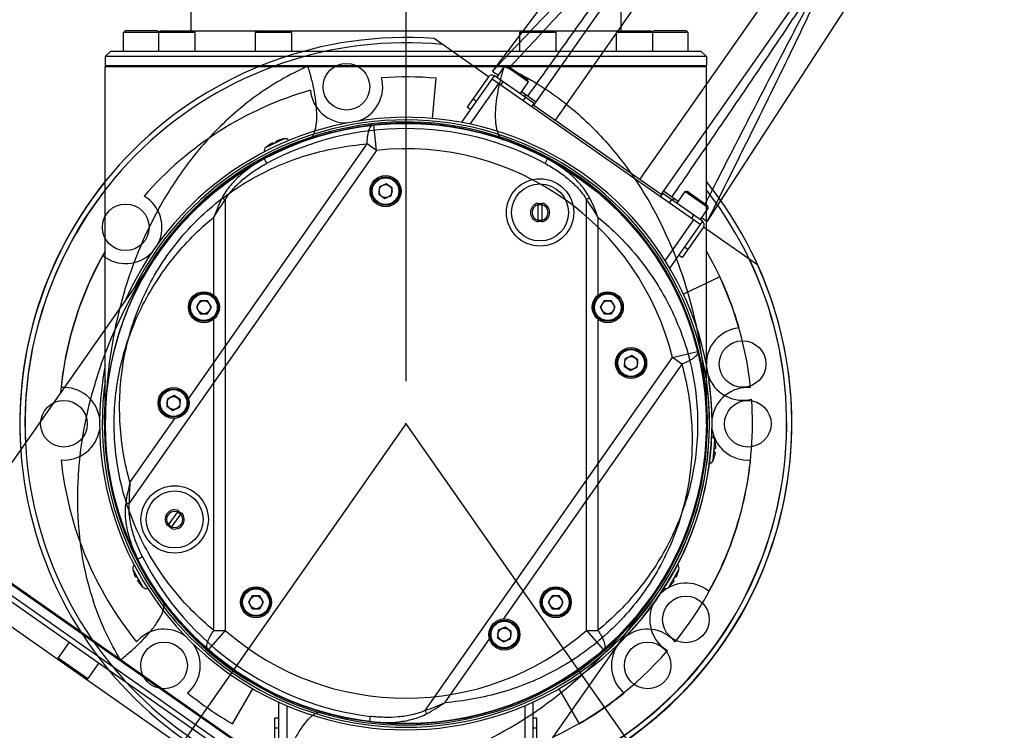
# Model space of a CAD drawing. Header units: millimetres. Extents: x 20 to 4180, y 42 to 2950.
# Tile 79 of 133: x 2475 to 2665, y 1991 to 2128. Entities that reach past the tile are written whole.
import ezdxf

# ---------------------------------------------------------------- set-up
doc = ezdxf.new("R2010")
doc.units = ezdxf.units.MM
doc.header["$LTSCALE"] = 231.275
doc.header["$PDMODE"] = 3
doc.header["$PDSIZE"] = 0.3
doc.linetypes.add('CENTER', pattern=[0.6, 0.375, -0.075, 0.075, -0.075])
doc.layers.get('0').update_dxf_attribs({"linetype": 'CONTINUOUS'})
doc.layers.get('Defpoints').update_dxf_attribs({"linetype": 'CONTINUOUS'})
for name, color, linetype in [('BASE_ASM_PBL25', 7, 'CONTINUOUS'), ('DEFAULT_1', 7, 'CENTER'), ('MIDDLE_ASM_PBL27', 7, 'CONTINUOUS'), ('new_view_6_VBL24', 7, 'CONTINUOUS')]:
    doc.layers.add(name, color=color, linetype=linetype)
doc.styles.get("Standard").update_dxf_attribs({"font": 'malgun.ttf'})
doc.dimstyles.new('DIMSTYLE_4', dxfattribs={"dimtxt": 20, "dimasz": 7.5, "dimexe": 1, "dimexo": 0.5, "dimgap": 4, "dimtad": 1, "dimdec": 1, "dimdsep": 46, "dimtxsty": 'Standard', "dimblk": '_FILLED', "dimblk1": '_FILLED', "dimblk2": '_FILLED', "dimcen": 0.09, "dimclrt": 134, "dimazin": 2, "dimtp": 0.5, "dimtm": 0.5, "dimtfac": 1, "dimtdec": 65535, "dimtofl": 0, "dimtmove": 0, "dimatfit": 3, "dimldrblk": '_FILLED', "dimfxl": 1, "dimtolj": 1, "dimarcsym": 0})
doc.dimstyles.new('DIMSTYLE_5', dxfattribs={"dimtxt": 20, "dimasz": 7.5, "dimexe": 1, "dimexo": 0.5, "dimtad": 1, "dimdsep": 46, "dimtxsty": 'Standard', "dimblk": '_FILLED', "dimblk1": '_FILLED', "dimblk2": '_FILLED', "dimcen": 0.09, "dimclrt": 134, "dimazin": 2, "dimtp": 1.2, "dimtm": 1.2, "dimtfac": 1, "dimtofl": 0, "dimtmove": 0, "dimatfit": 1, "dimldrblk": '_FILLED', "dimfxl": 1, "dimtolj": 1, "dimarcsym": 0})
doc.dimstyles.new('DIMSTYLE_6', dxfattribs={"dimtxt": 20, "dimasz": 7.5, "dimexe": 1, "dimexo": 0.5, "dimtad": 1, "dimdsep": 46, "dimtxsty": 'Standard', "dimblk": '_FILLED', "dimblk1": '_FILLED', "dimblk2": '_FILLED', "dimcen": 0.09, "dimclrt": 134, "dimazin": 2, "dimtp": 0.8, "dimtm": 0.8, "dimtfac": 1, "dimtofl": 0, "dimtmove": 0, "dimatfit": 1, "dimldrblk": '_FILLED', "dimfxl": 1, "dimtolj": 1, "dimarcsym": 0})

# ---------------------------------------------------------------- blocks, each defined once
blk = doc.blocks.new('_FILLED')
at = {"color": 0, "linetype": 'ByBlock'}
blk.add_solid([(0, 0), (-1, 0.2), (-1, -0.2)], dxfattribs=at)
blk = doc.blocks.new('*D6')
at = {"color": 0, "lineweight": -2, "transparency": 16777216}
for p, q in [((2549.91, 2702.5), (2549.91, 2752.05)), ((2175.65, 1515.5), (2147.23, 1474.91))]:
    blk.add_line(p, q, dxfattribs=at)
blk.add_arc((2549.91, 2050), 701.05, 90.61296, 234.38704, dxfattribs=at)
at = {"layer": 'Defpoints', "color": 0, "transparency": 16777216}
for p in [(2549.91, 2702), (2549.91, 2694.99), (2026.21, 2516.06), (2179.96, 1521.66), (2175.94, 1515.91)]:
    blk.add_point(p, dxfattribs=at)
at = {"color": 0, "lineweight": -2, "transparency": 16777216, "xscale": 7.5, "yscale": 7.5, "zscale": 7.5}
for p, rotation in [((2549.91, 2751.05), 0.3064816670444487), ((2147.8, 1475.73), 324.6935183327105)]:
    blk.add_blockref('_FILLED', p, dxfattribs=dict(at, rotation=rotation))
at = {"color": 134, "transparency": 16777216, "insert": (1852.06, 2270.03), "char_height": 20, "width": 59.3333, "attachment_point": 2, "rotation": 72.5, "line_spacing_factor": 0.9}
blk.add_mtext('\\A1;145°', dxfattribs=at)
blk = doc.blocks.new('*D7')
at = {"color": 0, "lineweight": -2, "transparency": 16777216}
for p, q in [((2967.57, 2557.8), (3032.2, 2636.38)), ((3032.2, 2636.38), (3113.14, 2636.38)), ((2549.82, 2050), (2550, 2050)), ((2549.91, 2049.91), (2549.91, 2050.09))]:
    blk.add_line(p, q, dxfattribs=at)
at = {"layer": 'Defpoints', "color": 0, "transparency": 16777216}
for p in [(2962.81, 2552.01), (2137.01, 1547.99)]:
    blk.add_point(p, dxfattribs=at)
at = {"color": 0, "lineweight": -2, "transparency": 16777216, "xscale": 7.5, "yscale": 7.5, "zscale": 7.5, "rotation": 230.5629617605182}
blk.add_blockref('_FILLED', (2962.81, 2552.01), dxfattribs=at)
at = {"color": 134, "transparency": 16777216, "insert": (3028.98, 2663.67), "char_height": 20, "width": 88, "attachment_point": 1, "line_spacing_factor": 0.9}
blk.add_mtext('\\A1;%%C1300', dxfattribs=at)
blk = doc.blocks.new('*D8')
at = {"color": 0, "lineweight": -2, "transparency": 16777216}
for p, q in [((2819.54, 2214.42), (3137.38, 2408.23)), ((3137.38, 2408.23), (3235.28, 2408.23)), ((2549.82, 2050), (2550, 2050)), ((2549.91, 2049.91), (2549.91, 2050.09))]:
    blk.add_line(p, q, dxfattribs=at)
at = {"layer": 'Defpoints', "color": 0, "transparency": 16777216}
for p in [(2813.14, 2210.51), (2286.68, 1889.49)]:
    blk.add_point(p, dxfattribs=at)
at = {"color": 0, "lineweight": -2, "transparency": 16777216, "xscale": 7.5, "yscale": 7.5, "zscale": 7.5, "rotation": 211.3744630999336}
blk.add_blockref('_FILLED', (2813.14, 2210.51), dxfattribs=at)
at = {"color": 134, "transparency": 16777216, "insert": (3131.94, 2435.52), "char_height": 20, "width": 109.4074, "attachment_point": 1, "line_spacing_factor": 0.9}
blk.add_mtext('\\A1;%%C616.61', dxfattribs=at)
blk = doc.blocks.new('BASE_ASM_PBL25', base_point=(2543.64, 1994.91))
at = {"layer": 'BASE_ASM_PBL25', "color": 7}
for p, q in [((2490.94, 2025.03), (2492.9, 2021.63)), ((2490.94, 2025.03), (2490.99, 2024.86)), ((2490.99, 2024.87), (2490.99, 2024.86)), ((2594.38, 2021.63), (2596.34, 2025.03)), ((2596.3, 2024.86), (2596.29, 2024.87)), ((2596.3, 2024.86), (2596.34, 2025.03)), ((2491.71, 2023.63), (2491.56, 2023.54)), ((2491.93, 2022.91), (2492.08, 2022.99)), ((2595.21, 2022.99), (2595.36, 2022.91)), ((2595.73, 2023.54), (2595.58, 2023.63)), ((2492.79, 2021.75), (2492.79, 2021.75)), ((2594.49, 2021.75), (2594.5, 2021.75)), ((2492.08, 2011.53), (2491.66, 2011.08)), ((2510.19, 1995.25), (2514.09, 2002.01)), ((2573.19, 2002.01), (2577.09, 1995.25)), ((2585.31, 2001.63), (2585.76, 2001.21)), ((2519.25, 1999.36), (2519.14, 1999.36)), ((2519.14, 1988.39), (2519.14, 1999.36)), ((2568.14, 1999.36), (2568.04, 1999.36)), ((2568.14, 1999.36), (2568.14, 1988.39)), ((2520.64, 1998.75), (2520.64, 1989.19)), ((2566.64, 1989.19), (2566.64, 1998.75)), ((2518.34, 1996.39), (2519.14, 1996.39)), ((2518.34, 1989.19), (2518.34, 1996.39)), ((2568.14, 1996.39), (2568.94, 1996.39)), ((2568.94, 1989.19), (2568.94, 1996.39)), ((2519.14, 1994.39), (2518.34, 1994.39)), ((2568.94, 1994.39), (2568.14, 1994.39)), ((2505.51, 1989.19), (2518.34, 1989.19)), ((2519.69, 1987.89), (2518.34, 1987.89)), ((2518.34, 1987.89), (2518.35, 1987.82)), ((2518.34, 1987.83), (2520.64, 1922.69)), ((2519.14, 1989.19), (2568.14, 1989.19)), ((2519.14, 1988.39), (2528.44, 1988.39)), ((2519.69, 1985.64), (2519.69, 1988.39)), ((2521.14, 1989.19), (2521.14, 1988.39)), ((2525.19, 1985.64), (2525.19, 1988.39)), ((2528.64, 1987.89), (2525.19, 1987.89)), ((2526.16, 1988.21), (2526.17, 1987.89)), ((2526.44, 1988.39), (2526.44, 1989.19)), ((2528.44, 1989.19), (2528.44, 1988.39)), ((2558.64, 1988.69), (2528.64, 1988.69)), ((2528.64, 1921.69), (2528.64, 1988.69)), ((2533.64, 1988.69), (2533.64, 1920.69)), ((2553.64, 1920.69), (2553.64, 1988.69)), ((2558.64, 1988.69), (2558.64, 1921.69)), ((2562.09, 1987.89), (2558.64, 1987.89)), ((2558.84, 1988.39), (2558.84, 1989.19)), ((2558.84, 1988.39), (2568.14, 1988.39)), ((2560.84, 1989.19), (2560.84, 1988.39)), ((2561.12, 1987.89), (2561.12, 1988.21)), ((2562.09, 1985.64), (2562.09, 1988.39)), ((2566.14, 1988.39), (2566.14, 1989.19)), ((2566.64, 1922.69), (2568.94, 1987.85)), ((2567.59, 1985.64), (2567.59, 1988.39)), ((2568.94, 1987.89), (2567.59, 1987.89)), ((2568.94, 1989.19), (2581.78, 1989.19)), ((2519.69, 1985.64), (2525.19, 1985.64)), ((2519.69, 1985.64), (2519.94, 1985.39)), ((2519.94, 1985.39), (2524.94, 1985.39)), ((2525.19, 1985.64), (2524.94, 1985.39)), ((2562.09, 1985.64), (2567.59, 1985.64)), ((2562.09, 1985.64), (2562.34, 1985.39)), ((2562.34, 1985.39), (2567.34, 1985.39)), ((2567.59, 1985.64), (2567.34, 1985.39))]:
    blk.add_line(p, q, dxfattribs=at)
for centre in [(2477.64, 2053.19), (2609.64, 2053.19), (2496.97, 2006.52), (2590.31, 2006.52)]:
    blk.add_circle(centre, 4.5, dxfattribs=at)
for centre, radius, start, end in [((2543.64, 2053.19), 74.5, 141.1303, 239.2112), ((2543.64, 2053.19), 74.5, 300.7888, 38.8697), ((2543.64, 2053.19), 73.5, 142.1078, 240.5457), ((2543.64, 2053.19), 73.5, 299.4543, 37.8922), ((2543.64, 2053.19), 66.9, 150.1151, 174.0116), ((2543.64, 2053.19), 66.9, 5.9884, 29.8849), ((2543.64, 2053.19), 59.1, 168.9464, 11.0536), ((2477.64, 2053.19), 7, 9.0034, 94.3827), ((2543.64, 2053.19), 58.6, 171.8215, 8.1785), ((2609.64, 2053.19), 7, 85.6173, 170.9865), ((2543.64, 2053.19), 58.2, 175.2505, 4.7495), ((2477.64, 2053.19), 7, 265.6173, 350.9865), ((2609.64, 2053.19), 7, 189.0034, 274.3827), ((2543.64, 2053.19), 66.9, 185.9884, 219.0116), ((2543.64, 2053.19), 66.9, 320.9884, 354.0116), ((2491.92, 2025.26), 1, 136.1452, 193.743), ((2595.37, 2025.26), 1, 346.257, 43.8548), ((2497.74, 2026.69), 6.99, 195.0784, 202.465), ((2589.54, 2026.69), 6.99, 337.535, 344.9216), ((2497.74, 2026.69), 6.76, 206.8933, 213.1072), ((2497.74, 2026.69), 6.99, 217.535, 224.9216), ((2589.54, 2026.69), 6.99, 315.0784, 322.465), ((2589.54, 2026.69), 6.76, 326.8933, 333.1072), ((2497.74, 2026.69), 7, 224.9006, 226.257), ((2493.6, 2022.35), 1, 226.257, 283.9274), ((2593.69, 2022.35), 1, 256.0726, 313.743), ((2589.54, 2026.69), 7, 313.743, 315.0994), ((2496.97, 2006.52), 7, 54.1349, 134.3389), ((2590.31, 2006.52), 7, 40.6173, 125.8644), ((2496.97, 2006.52), 7, 310.6173, 36.0274), ((2590.31, 2006.52), 7, 143.974, 224.3389), ((2543.64, 2053.19), 66.9, 230.9884, 240), ((2543.64, 2053.19), 66.9, 300, 309.0116), ((2517.14, 1999.36), 2, 0, 1.4476), ((2570.14, 1999.36), 2, 178.5524, 180), ((2519.14, 1989.19), 0.8, 180, 270), ((2524.38, 1987.39), 1, 30.011, 35.4439), ((2525.16, 1988.19), 1, 1.1459, 11.5406), ((2562.12, 1988.19), 1, 168.4594, 178.8541), ((2562.91, 1987.39), 1, 144.5561, 149.989), ((2568.14, 1989.19), 0.8, 270, 360)]:
    blk.add_arc(centre, radius, start, end, dxfattribs=at)
for points, knots in [([(2491.56, 2023.54), (2491.55, 2023.54), (2491.54, 2023.54), (2491.53, 2023.55), (2491.51, 2023.57), (2491.48, 2023.61), (2491.43, 2023.7), (2491.36, 2023.83), (2491.31, 2023.95), (2491.28, 2024.02)], [0, 0, 0, 0, 0.029508, 0.054619, 0.087956, 0.179467, 0.302146, 0.622344, 1, 1, 1, 1]), ([(2596, 2024.02), (2595.98, 2023.95), (2595.92, 2023.83), (2595.85, 2023.7), (2595.8, 2023.61), (2595.78, 2023.57), (2595.76, 2023.55), (2595.74, 2023.54), (2595.73, 2023.54), (2595.73, 2023.54)], [0, 0, 0, 0, 0.377656, 0.697854, 0.820533, 0.912044, 0.945381, 0.970492, 1, 1, 1, 1]), ([(2492.2, 2022.43), (2492.16, 2022.49), (2492.08, 2022.59), (2492, 2022.72), (2491.95, 2022.81), (2491.93, 2022.85), (2491.92, 2022.88), (2491.92, 2022.89), (2491.92, 2022.9), (2491.93, 2022.91)], [0, 0, 0, 0, 0.377656, 0.697854, 0.820533, 0.912044, 0.945381, 0.970492, 1, 1, 1, 1]), ([(2595.36, 2022.91), (2595.37, 2022.9), (2595.37, 2022.89), (2595.36, 2022.88), (2595.36, 2022.85), (2595.34, 2022.81), (2595.29, 2022.72), (2595.21, 2022.59), (2595.13, 2022.49), (2595.09, 2022.43)], [0, 0, 0, 0, 0.029508, 0.054619, 0.087956, 0.179467, 0.302146, 0.622344, 1, 1, 1, 1]), ([(2518.35, 1987.82), (2519.1, 1982.82), (2520.59, 1972.82), (2522.88, 1957.82), (2524.91, 1945.33), (2526.63, 1935.35), (2527.54, 1930.37), (2528.01, 1927.88)], [0, 0, 0, 0, 0.249665, 0.499632, 0.749821, 0.874927, 1, 1, 1, 1]), ([(2526.64, 1987.89), (2526.68, 1983.36), (2526.76, 1974.32), (2526.92, 1960.8), (2527.16, 1947.4), (2527.39, 1938.5), (2527.52, 1934.08)], [0, 0, 0, 0, 0.252469, 0.503875, 0.753532, 1, 1, 1, 1]), ([(2559.27, 1927.88), (2559.75, 1930.37), (2560.66, 1935.35), (2562.38, 1945.34), (2564.41, 1957.83), (2566.7, 1972.84), (2568.19, 1982.84), (2568.94, 1987.84)], [0, 0, 0, 0, 0.125073, 0.250179, 0.500369, 0.750335, 1, 1, 1, 1]), ([(2559.76, 1934.08), (2559.9, 1938.5), (2560.13, 1947.39), (2560.37, 1960.8), (2560.53, 1974.32), (2560.61, 1983.36), (2560.64, 1987.89)], [0, 0, 0, 0, 0.246449, 0.496115, 0.747527, 1, 1, 1, 1]), ([(2527.52, 1934.08), (2527.25, 1936.21), (2526.7, 1940.48), (2525.58, 1949.03), (2524.17, 1959.72), (2522.42, 1972.56), (2521.23, 1981.11), (2520.63, 1985.39)], [0, 0, 0, 0, 0.124697, 0.249537, 0.499507, 0.749699, 1, 1, 1, 1]), ([(2566.65, 1985.39), (2566.05, 1981.11), (2564.87, 1972.56), (2563.12, 1959.72), (2561.7, 1949.03), (2560.59, 1940.48), (2560.04, 1936.21), (2559.76, 1934.08)], [0, 0, 0, 0, 0.250301, 0.500493, 0.750463, 0.875303, 1, 1, 1, 1])]:
    blk.add_open_spline(points, degree=3, knots=knots, dxfattribs=at)
blk = doc.blocks.new('MIDDLE_ASM_PBL27', base_point=(2543.64, 2228.51))
at = {"layer": 'MIDDLE_ASM_PBL27', "color": 7}
for p, q in [((2502.14, 2427.29), (2502.14, 2129.09)), ((2585.14, 2427.29), (2585.14, 2129.09)), ((2489.49, 2129.09), (2489.14, 2128.74)), ((2502.98, 2128.74), (2489.14, 2128.74)), ((2489.14, 2125.09), (2489.14, 2128.74)), ((2495.79, 2129.09), (2489.49, 2129.09)), ((2495.79, 2129.09), (2496.06, 2128.82)), ((2496.33, 2129.09), (2495.98, 2128.74)), ((2495.98, 2125.09), (2495.98, 2128.74)), ((2496.33, 2129.09), (2590.96, 2129.09)), ((2502.63, 2129.09), (2502.98, 2128.74)), ((2502.98, 2125.09), (2502.98, 2128.74)), ((2514.99, 2129.09), (2514.64, 2128.74)), ((2521.64, 2128.74), (2514.64, 2128.74)), ((2514.64, 2125.09), (2514.64, 2128.74)), ((2521.29, 2129.09), (2521.64, 2128.74)), ((2521.64, 2125.09), (2521.64, 2128.74)), ((2565.99, 2129.09), (2565.64, 2128.74)), ((2572.64, 2128.74), (2565.64, 2128.74)), ((2565.64, 2125.09), (2565.64, 2128.74)), ((2572.29, 2129.09), (2572.64, 2128.74)), ((2572.64, 2125.09), (2572.64, 2128.74)), ((2584.66, 2129.09), (2584.31, 2128.74)), ((2598.14, 2128.74), (2584.31, 2128.74)), ((2584.31, 2125.09), (2584.31, 2128.74)), ((2590.96, 2129.09), (2591.31, 2128.74)), ((2591.49, 2129.09), (2591.23, 2128.82)), ((2591.31, 2125.09), (2591.31, 2128.74)), ((2597.79, 2129.09), (2591.49, 2129.09)), ((2597.79, 2129.09), (2598.14, 2128.74)), ((2598.14, 2125.09), (2598.14, 2128.74)), ((2485.64, 2124.09), (2486.64, 2125.09)), ((2600.64, 2125.09), (2486.64, 2125.09)), ((2601.64, 2124.09), (2600.64, 2125.09)), ((2601.64, 2124.09), (2485.64, 2124.09)), ((2485.64, 2124.09), (2485.64, 2122.39)), ((2601.64, 2124.09), (2601.64, 2122.39)), ((2485.64, 2122.39), (2601.64, 2122.39)), ((2485.64, 2122.19), (2601.64, 2122.19)), ((2485.64, 2053.19), (2485.64, 2122.19)), ((2487.64, 2122.39), (2487.64, 2122.19)), ((2599.64, 2122.39), (2599.64, 2122.19)), ((2601.64, 2053.19), (2601.64, 2122.19)), ((2516.31, 2104.34), (2516.78, 2103.46)), ((2570.51, 2103.46), (2570.98, 2104.34)), ((2508.18, 2096.81), (2508.77, 2096.46)), ((2508.77, 2096.46), (2508.77, 2013.28)), ((2578.51, 2013.28), (2578.51, 2096.46)), ((2569.14, 2095.79), (2569.14, 2092.18)), ((2569.94, 2092.18), (2569.94, 2095.79)), ((2506.59, 2077.99), (2506.59, 2093.1)), ((2580.69, 2093.1), (2580.69, 2077.99)), ((2503.95, 2076.94), (2503.23, 2075.69)), ((2503.23, 2075.69), (2503.95, 2074.44)), ((2505.39, 2076.94), (2503.95, 2076.94)), ((2506.12, 2075.69), (2505.39, 2076.94)), ((2505.39, 2074.44), (2506.12, 2075.69)), ((2581.89, 2076.94), (2581.17, 2075.69)), ((2581.17, 2075.69), (2581.89, 2074.44)), ((2583.34, 2076.94), (2581.89, 2076.94)), ((2584.06, 2075.69), (2583.34, 2076.94)), ((2583.34, 2074.44), (2584.06, 2075.69)), ((2503.95, 2074.44), (2505.39, 2074.44)), ((2506.59, 2013.28), (2506.59, 2073.38)), ((2580.69, 2073.38), (2580.69, 2013.28)), ((2581.89, 2074.44), (2583.34, 2074.44)), ((2514, 2019.97), (2513.27, 2018.72)), ((2515.44, 2019.97), (2514, 2019.97)), ((2516.16, 2018.72), (2515.44, 2019.97)), ((2571.85, 2019.97), (2571.13, 2018.72)), ((2573.29, 2019.97), (2571.85, 2019.97)), ((2574.01, 2018.72), (2573.29, 2019.97)), ((2513.27, 2018.72), (2514, 2017.47)), ((2515.44, 2017.47), (2516.16, 2018.72)), ((2571.13, 2018.72), (2571.85, 2017.47)), ((2573.29, 2017.47), (2574.01, 2018.72)), ((2514, 2017.47), (2515.44, 2017.47)), ((2571.85, 2017.47), (2573.29, 2017.47)), ((2508.77, 2013.28), (2505.48, 2009.51)), ((2506.59, 2013.28), (2508.77, 2013.28)), ((2578.51, 2013.28), (2580.69, 2013.28)), ((2578.51, 2013.28), (2581.8, 2009.51))]:
    blk.add_line(p, q, dxfattribs=at)
for centre, radius in [((2543.64, 2053.19), 58), ((2569.54, 2093.99), 6.5), ((2569.54, 2093.99), 5.5), ((2504.67, 2075.69), 3), ((2504.67, 2075.69), 2.75), ((2504.67, 2075.69), 2.58), ((2582.61, 2075.69), 3), ((2582.61, 2075.69), 2.75), ((2582.61, 2075.69), 2.58), ((2504.67, 2075.69), 1.25), ((2582.61, 2075.69), 1.25), ((2514.72, 2018.72), 3), ((2514.72, 2018.72), 2.75), ((2514.72, 2018.72), 2.58), ((2514.72, 2018.72), 1.25), ((2572.57, 2018.72), 3), ((2572.57, 2018.72), 2.75), ((2572.57, 2018.72), 2.58), ((2572.57, 2018.72), 1.25)]:
    blk.add_circle(centre, radius, dxfattribs=at)
for centre, radius, start, end in [((2543.64, 2053.19), 57, 61.8799, 118.1201), ((2538, 2081.87), 33.36, 153.3844, 160.3163), ((2536.27, 2076.23), 34.14, 143.6545, 150.3776), ((2551.23, 2076.36), 33.89, 29.5984, 36.3708), ((2569.54, 2093.99), 1.85, 102.4869, 257.5131), ((2569.54, 2093.99), 1.55, 104.9552, 255.0448), ((2569.54, 2093.99), 1.7, 76.3841, 103.6159), ((2569.54, 2093.99), 1.5, 74.534, 105.466), ((2569.54, 2093.99), 1.85, 282.4869, 77.5131), ((2569.54, 2093.99), 1.55, 284.9552, 75.0448), ((2569.54, 2093.99), 1.5, 254.534, 285.466), ((2569.54, 2093.99), 1.7, 256.3841, 283.6159), ((2543.64, 2053.19), 53, 228.8565, 311.1435)]:
    blk.add_arc(centre, radius, start, end, dxfattribs=at)
for points, knots in [([(2524.71, 2122.19), (2522.92, 2121.41), (2519.47, 2119.67), (2513.15, 2115.55), (2506.29, 2109.48), (2499.62, 2101.16), (2492.73, 2089.41), (2487.2, 2073.61), (2485.7, 2060.44), (2485.65, 2053.93)], [0, 0, 0, 0, 0.070698, 0.139623, 0.272511, 0.400223, 0.52414, 0.764356, 1, 1, 1, 1]), ([(2524.71, 2122.19), (2524.96, 2121.38), (2525.41, 2119.75), (2525.95, 2117.3), (2526.3, 2114.93), (2526.43, 2112.78), (2526.35, 2111.17), (2526.15, 2110.09), (2525.95, 2109.44), (2525.71, 2108.9), (2525.42, 2108.49), (2525.08, 2108.18), (2524.83, 2108.05), (2524.71, 2108.01)], [0, 0, 0, 0, 0.170144, 0.340847, 0.503932, 0.65083, 0.774279, 0.826289, 0.871631, 0.910538, 0.943978, 0.973279, 1, 1, 1, 1]), ([(2562.58, 2122.19), (2562.33, 2121.38), (2561.87, 2119.75), (2561.34, 2117.3), (2560.99, 2114.93), (2560.87, 2113.06), (2560.91, 2111.72), (2561, 2110.85), (2561.14, 2110.09), (2561.33, 2109.44), (2561.58, 2108.9), (2561.87, 2108.48), (2562.2, 2108.18), (2562.45, 2108.05), (2562.58, 2108.01)], [0, 0, 0, 0, 0.170006, 0.340805, 0.503921, 0.650757, 0.715815, 0.774469, 0.826386, 0.871629, 0.910564, 0.944043, 0.973307, 1, 1, 1, 1]), ([(2562.58, 2122.19), (2564.37, 2121.41), (2567.81, 2119.67), (2574.12, 2115.56), (2580.97, 2109.5), (2587.64, 2101.2), (2594.53, 2089.46), (2600.07, 2073.69), (2601.58, 2060.54), (2601.64, 2054.04)], [0, 0, 0, 0, 0.070693, 0.139616, 0.272504, 0.400221, 0.524143, 0.764364, 1, 1, 1, 1]), ([(2559.37, 2109.02), (2558.1, 2109.37), (2555.52, 2110.02), (2550.29, 2110.97), (2543.64, 2111.45), (2536.99, 2110.97), (2531.77, 2110.02), (2529.19, 2109.37), (2527.92, 2109.02)], [0, 0, 0, 0, 0.124776, 0.249768, 0.499996, 0.750228, 0.875222, 1, 1, 1, 1]), ([(2516.31, 2104.34), (2514.68, 2103.47), (2512.34, 2101.9), (2510.03, 2099.57), (2508.89, 2098.06), (2508.39, 2097.24), (2508.18, 2096.81)], [0, 0, 0, 0, 0.494193, 0.744422, 0.871654, 1, 1, 1, 1]), ([(2579.11, 2096.81), (2578.69, 2097.64), (2577.89, 2098.81), (2576.63, 2100.2), (2575.27, 2101.5), (2573.41, 2102.93), (2571.81, 2103.9), (2570.98, 2104.34)], [0, 0, 0, 0, 0.2497, 0.374756, 0.499827, 0.749875, 1, 1, 1, 1]), ([(2508.77, 2096.46), (2509, 2096.85), (2509.51, 2097.6), (2510.67, 2098.98), (2512.3, 2100.52), (2514.45, 2102.12), (2515.99, 2103.04), (2516.78, 2103.46)], [0, 0, 0, 0, 0.12604, 0.252115, 0.50196, 0.750204, 1, 1, 1, 1]), ([(2570.51, 2103.46), (2571.3, 2103.04), (2572.84, 2102.12), (2575, 2100.51), (2576.63, 2098.97), (2577.78, 2097.59), (2578.29, 2096.85), (2578.51, 2096.46)], [0, 0, 0, 0, 0.250136, 0.500056, 0.75006, 0.874594, 1, 1, 1, 1]), ([(2579.11, 2096.81), (2579.07, 2096.78), (2578.87, 2096.67), (2578.67, 2096.55), (2578.51, 2096.46)], [0, 0, 0, 0, 0.216552, 1, 1, 1, 1]), ([(2580.69, 2093.1), (2580.47, 2093.73), (2579.98, 2094.98), (2579.41, 2096.21), (2579.11, 2096.81)], [0, 0, 0, 0, 0.498497, 1, 1, 1, 1]), ([(2506.59, 2013.28), (2503.68, 2015.67), (2498.34, 2021.06), (2493.23, 2029.06), (2490.24, 2036.04), (2488.58, 2041.58), (2487.56, 2047.33), (2487.22, 2053.21), (2487.56, 2059.06), (2488.59, 2064.81), (2490.24, 2070.33), (2493.23, 2077.32), (2498.35, 2085.32), (2503.69, 2090.71), (2506.59, 2093.1)], [0, 0, 0, 0, 0.123585, 0.246862, 0.308879, 0.372004, 0.435911, 0.500228, 0.564527, 0.62784, 0.691009, 0.753284, 0.876578, 1, 1, 1, 1]), ([(2580.69, 2093.1), (2583.61, 2090.71), (2588.95, 2085.32), (2594.06, 2077.31), (2597.04, 2070.33), (2598.7, 2064.8), (2599.73, 2059.04), (2600.07, 2053.17), (2599.72, 2047.31), (2598.7, 2041.57), (2597.04, 2036.05), (2594.06, 2029.06), (2588.94, 2021.05), (2583.6, 2015.67), (2580.69, 2013.28)], [0, 0, 0, 0, 0.123588, 0.24686, 0.308877, 0.371999, 0.435909, 0.500226, 0.564525, 0.627838, 0.691009, 0.753282, 0.876579, 1, 1, 1, 1]), ([(2505.48, 2009.51), (2505.42, 2009.57), (2505.3, 2009.74), (2505.23, 2010.06), (2505.25, 2010.48), (2505.36, 2010.96), (2505.56, 2011.5), (2505.84, 2012.09), (2506.19, 2012.69), (2506.45, 2013.08), (2506.59, 2013.28)], [0, 0, 0, 0, 0.064394, 0.141739, 0.239333, 0.359248, 0.500399, 0.658233, 0.826885, 1, 1, 1, 1]), ([(2580.69, 2013.28), (2580.83, 2013.08), (2581.1, 2012.69), (2581.44, 2012.09), (2581.72, 2011.5), (2581.93, 2010.96), (2582.04, 2010.48), (2582.06, 2010.06), (2581.99, 2009.74), (2581.87, 2009.57), (2581.8, 2009.51)], [0, 0, 0, 0, 0.173115, 0.341767, 0.499602, 0.640752, 0.760667, 0.858262, 0.935606, 1, 1, 1, 1])]:
    blk.add_open_spline(points, degree=3, knots=knots, dxfattribs=at)
blk = doc.blocks.new('NEW_VIEW_6_VBL24', base_point=(2543.64, 2315.16))
at = {"layer": 'BASE_ASM_PBL25'}
blk.add_blockref('BASE_ASM_PBL25', (2543.64, 1994.91), dxfattribs=at)
at = {"layer": 'MIDDLE_ASM_PBL27'}
blk.add_blockref('MIDDLE_ASM_PBL27', (2543.64, 2228.51), dxfattribs=at)
blk = doc.blocks.new('rotated0465')
at = {"layer": 'MIDDLE_ASM_PBL27', "color": 7}
for p, q in [((4743.72, 2192.04), (4743.18, 2197.01)), ((4707.45, 2144.05), (4741.93, 2193.29)), ((4743.72, 2192.04), (4741.93, 2193.29)), ((4743.72, 2192.04), (4696, 2123.9)), ((4745.59, 2185.61), (4744.28, 2185)), ((4746.77, 2184.79), (4745.59, 2185.61)), ((4744.28, 2185), (4744.16, 2183.57)), ((4744.16, 2183.57), (4745.34, 2182.74)), ((4746.65, 2183.35), (4746.77, 2184.79)), ((4745.34, 2182.74), (4746.65, 2183.35)), ((4701.88, 2172.61), (4662.3, 2116.09)), ((4800.85, 2152.04), (4805.7, 2153.24)), ((4753.13, 2083.9), (4800.85, 2152.04)), ((4791.67, 2151.82), (4791.55, 2150.38)), ((4792.98, 2152.43), (4791.67, 2151.82)), ((4794.16, 2151.6), (4792.98, 2152.43)), ((4794.04, 2150.17), (4794.16, 2151.6)), ((4802.63, 2150.79), (4800.85, 2152.04)), ((4802.63, 2150.79), (4768.15, 2101.55)), ((4791.55, 2150.38), (4792.73, 2149.56)), ((4792.73, 2149.56), (4794.04, 2150.17)), ((4703.38, 2144.1), (4703.25, 2142.66)), ((4704.69, 2144.71), (4703.38, 2144.1)), ((4705.87, 2143.88), (4704.69, 2144.71)), ((4705.74, 2142.44), (4705.87, 2143.88)), ((4703.25, 2142.66), (4704.43, 2141.83)), ((4704.43, 2141.83), (4705.74, 2142.44)), ((4696.15, 2127.9), (4704.81, 2140.28)), ((4705.48, 2122.49), (4703.41, 2119.53)), ((4704.06, 2119.07), (4706.13, 2122.03)), ((4757.21, 2049.39), (4662.19, 2115.93)), ((4757.32, 2049.56), (4662.3, 2116.09)), ((4661.21, 2114.54), (4756.23, 2048)), ((4661.46, 2113.14), (4754.84, 2047.76)), ((4698.55, 2113.58), (4697.65, 2113.12)), ((4796.9, 2106.08), (4757.32, 2049.56)), ((4744.61, 2050.03), (4667.09, 2104.31)), ((4768.53, 2100), (4767.22, 2099.39)), ((4769.71, 2099.17), (4768.53, 2100)), ((4767.22, 2099.39), (4767.1, 2097.95)), ((4767.1, 2097.95), (4768.28, 2097.12)), ((4769.59, 2097.73), (4769.71, 2099.17)), ((4684.39, 2097.08), (4682.3, 2094.09)), ((4765.51, 2097.78), (4756.85, 2085.4)), ((4768.28, 2097.12), (4769.59, 2097.73)), ((4682.3, 2094.09), (4688.03, 2090.08)), ((4682.39, 2093.61), (4682.3, 2094.09)), ((4690.13, 2093.07), (4688.03, 2090.08)), ((4687.55, 2089.99), (4688.03, 2090.08)), ((4742.44, 2081.76), (4742.56, 2082.76)), ((4753.42, 2083.27), (4753.13, 2083.9))]:
    blk.add_line(p, q, dxfattribs=at)
for centre, radius in [((4749.39, 2139.35), 58), ((4745.47, 2184.18), 3), ((4745.47, 2184.18), 2.75), ((4745.47, 2184.18), 2.58), ((4745.47, 2184.18), 1.25), ((4792.86, 2150.99), 3), ((4792.86, 2150.99), 2.75), ((4792.86, 2150.99), 2.58), ((4792.86, 2150.99), 1.25), ((4704.56, 2143.27), 3), ((4704.56, 2143.27), 2.75), ((4704.56, 2143.27), 2.58), ((4704.56, 2143.27), 1.25), ((4704.77, 2120.78), 6.5), ((4704.77, 2120.78), 5.5), ((4768.41, 2098.56), 3), ((4768.41, 2098.56), 2.75), ((4768.41, 2098.56), 2.58), ((4768.41, 2098.56), 1.25)]:
    blk.add_circle(centre, radius, dxfattribs=at)
for centre, radius, start, end in [((4749.39, 2139.35), 53, 13.8565, 96.1435), ((4729.88, 2124.71), 33.89, 174.5984, 181.3708), ((4704.77, 2120.78), 1.85, 67.4869, 222.5131), ((4704.77, 2120.78), 1.55, 69.9552, 220.0448), ((4704.77, 2120.78), 1.85, 247.4869, 42.5131), ((4704.77, 2120.78), 1.55, 249.9552, 40.0448), ((4704.77, 2120.78), 1.5, 39.534, 70.466), ((4704.77, 2120.78), 1.7, 41.3841, 68.6159), ((4704.77, 2120.78), 1.7, 221.3841, 248.6159), ((4704.77, 2120.78), 1.5, 219.534, 250.466), ((4749.39, 2139.35), 57, 206.8799, 263.1201), ((4742.22, 2116.24), 34.14, 288.6545, 295.3776), ((4737.56, 2112.62), 33.36, 298.3844, 305.3163)]:
    blk.add_arc(centre, radius, start, end, dxfattribs=at)
for points, knots in [([(4741.93, 2193.29), (4741.93, 2193.53), (4741.94, 2194), (4742, 2194.69), (4742.1, 2195.33), (4742.25, 2195.9), (4742.44, 2196.36), (4742.65, 2196.71), (4742.9, 2196.93), (4743.09, 2197), (4743.18, 2197.01)], [0, 0, 0, 0, 0.173115, 0.341767, 0.499602, 0.640752, 0.760667, 0.858262, 0.935606, 1, 1, 1, 1]), ([(4696.15, 2127.9), (4695.13, 2131.53), (4693.85, 2139.01), (4694.25, 2148.5), (4695.81, 2155.93), (4697.63, 2161.41), (4700.09, 2166.72), (4703.18, 2171.73), (4706.82, 2176.33), (4710.95, 2180.44), (4715.48, 2184.02), (4721.93, 2188.03), (4730.71, 2191.65), (4738.18, 2193), (4741.93, 2193.29)], [0, 0, 0, 0, 0.123588, 0.24686, 0.308877, 0.371999, 0.435909, 0.500226, 0.564525, 0.627838, 0.691009, 0.753282, 0.876579, 1, 1, 1, 1]), ([(4694.3, 2093.69), (4693.28, 2095.35), (4691.46, 2098.75), (4688.64, 2105.73), (4686.51, 2114.63), (4685.81, 2125.26), (4686.9, 2138.82), (4691.41, 2154.91), (4697.71, 2166.55), (4701.39, 2171.91)], [0, 0, 0, 0, 0.070693, 0.139616, 0.272504, 0.400221, 0.524143, 0.764364, 1, 1, 1, 1]), ([(4805.7, 2153.24), (4805.72, 2153.15), (4805.72, 2152.95), (4805.59, 2152.64), (4805.34, 2152.31), (4804.97, 2151.98), (4804.49, 2151.65), (4803.93, 2151.33), (4803.3, 2151.04), (4802.86, 2150.87), (4802.63, 2150.79)], [0, 0, 0, 0, 0.064394, 0.141739, 0.239333, 0.359248, 0.500399, 0.658233, 0.826885, 1, 1, 1, 1]), ([(4802.63, 2150.79), (4803.64, 2147.16), (4804.93, 2139.68), (4804.52, 2130.19), (4802.97, 2122.76), (4801.15, 2117.28), (4798.69, 2111.97), (4795.6, 2106.96), (4791.96, 2102.37), (4787.83, 2098.25), (4783.3, 2094.67), (4776.84, 2090.66), (4768.06, 2087.04), (4760.6, 2085.69), (4756.85, 2085.4)], [0, 0, 0, 0, 0.123585, 0.246862, 0.308879, 0.372004, 0.435911, 0.500228, 0.564527, 0.62784, 0.691009, 0.753284, 0.876578, 1, 1, 1, 1]), ([(4696.15, 2127.9), (4695.97, 2127.26), (4695.65, 2125.95), (4695.41, 2124.62), (4695.32, 2123.96)], [0, 0, 0, 0, 0.498497, 1, 1, 1, 1]), ([(4695.32, 2123.96), (4695.19, 2123.03), (4695.17, 2121.61), (4695.4, 2119.76), (4695.77, 2117.92), (4696.47, 2115.68), (4697.23, 2113.96), (4697.65, 2113.12)], [0, 0, 0, 0, 0.2497, 0.374756, 0.499827, 0.749875, 1, 1, 1, 1]), ([(4695.32, 2123.96), (4695.37, 2123.95), (4695.6, 2123.93), (4695.83, 2123.92), (4696, 2123.9)], [0, 0, 0, 0, 0.216552, 1, 1, 1, 1]), ([(4698.55, 2113.58), (4698.14, 2114.37), (4697.4, 2116.01), (4696.56, 2118.57), (4696.11, 2120.77), (4695.96, 2122.56), (4695.97, 2123.45), (4696, 2123.9)], [0, 0, 0, 0, 0.250136, 0.500056, 0.75006, 0.874594, 1, 1, 1, 1]), ([(4725.32, 2071.96), (4727.24, 2071.57), (4731.06, 2071.02), (4738.6, 2070.77), (4747.7, 2071.81), (4757.93, 2074.79), (4770.32, 2080.48), (4783.91, 2090.24), (4792.69, 2100.17), (4796.47, 2105.47)], [0, 0, 0, 0, 0.070698, 0.139623, 0.272511, 0.400223, 0.52414, 0.764356, 1, 1, 1, 1]), ([(4694.3, 2093.69), (4694.97, 2094.2), (4696.28, 2095.28), (4698.12, 2096.98), (4699.77, 2098.72), (4700.93, 2100.18), (4701.67, 2101.3), (4702.1, 2102.07), (4702.42, 2102.77), (4702.63, 2103.42), (4702.74, 2104), (4702.74, 2104.5), (4702.64, 2104.94), (4702.51, 2105.19), (4702.43, 2105.3)], [0, 0, 0, 0, 0.170006, 0.340805, 0.503921, 0.650757, 0.715815, 0.774469, 0.826386, 0.871629, 0.910564, 0.944043, 0.973307, 1, 1, 1, 1]), ([(4704.48, 2102.64), (4705.32, 2101.61), (4707.06, 2099.6), (4710.8, 2095.83), (4715.97, 2091.62), (4721.69, 2088.2), (4726.52, 2085.98), (4729, 2085.03), (4730.25, 2084.59)], [0, 0, 0, 0, 0.124776, 0.249768, 0.499996, 0.750228, 0.875222, 1, 1, 1, 1]), ([(4725.32, 2071.96), (4725.58, 2072.77), (4726.15, 2074.37), (4727.11, 2076.68), (4728.18, 2078.82), (4729.31, 2080.66), (4730.3, 2081.93), (4731.08, 2082.7), (4731.62, 2083.12), (4732.12, 2083.42), (4732.6, 2083.59), (4733.05, 2083.65), (4733.33, 2083.61), (4733.45, 2083.58)], [0, 0, 0, 0, 0.170144, 0.340847, 0.503932, 0.65083, 0.774279, 0.826289, 0.871631, 0.910538, 0.943978, 0.973279, 1, 1, 1, 1]), ([(4742.44, 2081.76), (4744.28, 2081.54), (4747.09, 2081.49), (4750.32, 2082.07), (4752.12, 2082.65), (4753, 2083.04), (4753.42, 2083.27)], [0, 0, 0, 0, 0.494193, 0.744422, 0.871654, 1, 1, 1, 1]), ([(4753.13, 2083.9), (4752.72, 2083.71), (4751.88, 2083.39), (4750.14, 2082.92), (4747.92, 2082.59), (4745.23, 2082.52), (4743.45, 2082.65), (4742.56, 2082.76)], [0, 0, 0, 0, 0.12604, 0.252115, 0.50196, 0.750204, 1, 1, 1, 1])]:
    blk.add_open_spline(points, degree=3, knots=knots, dxfattribs=at)
at = {"layer": 'BASE_ASM_PBL25', "rotation": 145}
blk.add_blockref('BASE_ASM_PBL25', (4782.81, 2187.08), dxfattribs=at)

msp = doc.modelspace()

# ---------------------------------------------------------------- linework, layer by layer
at = {"color": 7}
for radius, start, end in [(650, 305, 235), (308.306, 283.15589, 256.84411)]:
    msp.add_arc((2549.91, 2050), radius, start, end, dxfattribs=at)
at = {"layer": 'DEFAULT_1', "color": 1}
for p, q in [((2549.91, 2700), (2549.91, 2050)), ((2549.91, 2050), (2177.085, 1517.551)), ((2549.91, 2050), (2922.735, 1517.551))]:
    msp.add_line(p, q, dxfattribs=at)
msp.add_arc((2549.91, 2050), 450, 279.32082, 260.67918, dxfattribs=at)

# ---------------------------------------------------------------- block references
msp.add_blockref('rotated0465', (-2199.478, -89.256))
at = {"layer": 'new_view_6_VBL24'}
msp.add_blockref('NEW_VIEW_6_VBL24', (2549.91, 2311.975), dxfattribs=at)

# ---------------------------------------------------------------- dimensions: what is measured, and where the dimension line sits
at = {"color": 134}
dim = msp.add_angular_dim_2l(base=(2026.205, 2516.058), line1=((2549.91, 2694.989), (2549.91, 2702)), line2=((2179.959, 1521.656), (2175.938, 1515.913)), dimstyle='DIMSTYLE_4', dxfattribs=at)
dim.commit()
dim.dimension.update_dxf_attribs({"geometry": '*D6', "text_midpoint": (1881.303, 2260.811), "dimtype": 162})
for p1, p2, dimstyle, picture, middle in [((2137.011, 1547.99), (2962.809, 2552.01), 'DIMSTYLE_5', '*D7', (3072.984, 2636.38)), ((2286.684, 1889.487), (2813.136, 2210.513), 'DIMSTYLE_6', '*D8', (3186.643, 2408.232))]:
    dim = msp.add_diameter_dim_2p(p1=p1, p2=p2, text='%%C<>', dimstyle=dimstyle, override={"dimtih": 1, "dimtoh": 1, "dimpost": '<>'}, dxfattribs=at)
    dim.commit()
    dim.dimension.update_dxf_attribs({"geometry": picture, "text_midpoint": middle, "dimtype": 163})

doc.saveas('drawing.dxf')
